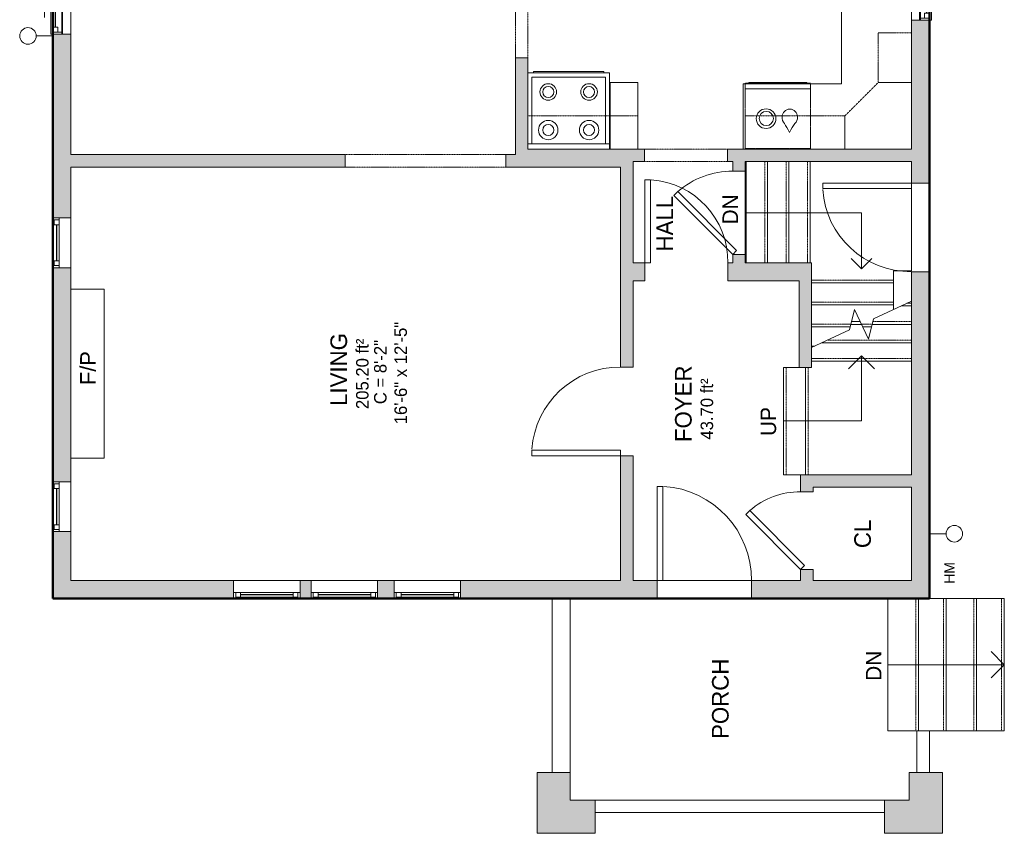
# Model space of a CAD drawing. Header units: inches. Extents: x -251 to 185, y -137 to 466.
# Tile 1 of 2: x -251 to 105, y -137 to 157. Entities that reach past the tile are written whole.
import ezdxf

# ---------------------------------------------------------------- set-up
doc = ezdxf.new("R2010")
doc.units = ezdxf.units.IN
doc.header["$MEASUREMENT"] = 0
doc.linetypes.add('Dash', pattern=[0.23622, 0.11811, -0.11811])
doc.linetypes.add('Overhead', pattern=[0.15625, 0.09375, -0.0625])
for name, color, linetype, lineweight in [('A-ANNO-NOTE', 131, 'Continuous', 9), ('A-AREA', 32, 'Continuous', 9), ('A-AREA-IDEN', 2, 'Continuous', 9), ('A-DETL', 90, 'Continuous', 9), ('A-DETL-GENF', 92, 'Continuous', 9), ('A-DETL-MEDM', 33, 'Continuous', 9), ('A-DOOR', 31, 'Continuous', 9), ('A-FLOR', 192, 'Continuous', 9), ('A-GENM', 13, 'Continuous', 9), ('A-GLAZ', 151, 'Continuous', 9), ('A-LEDGES', 90, 'Continuous', 9), ('A-WALL', 90, 'Continuous', 9), ('A-WALL-PATT', 111, 'Continuous', 9), ('G-ANNO-TEXT', 231, 'Continuous', 9), ('M-EQPM', 50, 'Continuous', 9), ('P-SANR-FIXT', 6, 'Continuous', 9), ('P-SANR-FIXT-HDLN', 131, 'Dash', 9), ('Q-CASE', 31, 'Continuous', 9), ('Q-SPCQ', 91, 'Continuous', 9), ('S-STRS', 90, 'Continuous', 9), ('S-STRS-ANNO', 90, 'Continuous', 9), ('S-STRS-IDEN', 31, 'Continuous', 9), ('S-STRS-MBND', 31, 'Continuous', 9)]:
    doc.layers.add(name, color=color, linetype=linetype, lineweight=lineweight)
doc.styles.add('Arial', font='arial.ttf', dxfattribs={"height": 5.625})
doc.styles.add('Inter', font='txt', dxfattribs={"height": 5.625})
doc.styles.add('Inter_1', font='txt', dxfattribs={"height": 3.75})
doc.styles.add('Inter_2', font='txt', dxfattribs={"height": 4.5})
doc.styles.add('Inter_B', font='txt', dxfattribs={"height": 6})

# ---------------------------------------------------------------- blocks, each defined once
blk = doc.blocks.new('Planitar - Single Door_Flush Panel - 2_-10_ x 6_-8_-3078108-102 - Main Floor')
at = {"layer": 'A-DOOR', "lineweight": 18}
for p, q in [((15, -3.25), (15, -37.27)), ((17.01, -3.25), (15, -3.25)), ((17.01, -3.25), (17.01, -37.27)), ((17.01, -37.27), (15, -37.27))]:
    blk.add_line(p, q, dxfattribs=at)
at = {"layer": 'A-DOOR'}
blk.add_arc((16.78, -3.55), 33.79, 179.4911, 266.2584, dxfattribs=at)
blk = doc.blocks.new('Planitar - Single Door_Flush Panel - 2_-4_ x 6_-8_ _45-3078109-102 - Main Floor')
at = {"layer": 'A-DOOR', "lineweight": 18}
for p, q in [((12.58, -0.83), (-7.22, -20.63)), ((14, -2.25), (-5.8, -22.05)), ((14, -2.25), (12.58, -0.83)), ((-5.8, -22.05), (-7.22, -20.63))]:
    blk.add_line(p, q, dxfattribs=at)
at = {"layer": 'A-DOOR'}
blk.add_arc((13.46, -2.55), 27.46, 179.3828, 221.1649, dxfattribs=at)
blk = doc.blocks.new('Planitar - Single Door_Flush Panel - 2_-8_ x 6_-8_-3078092-102 - Main Floor')
at = {"layer": 'A-DOOR', "lineweight": 18}
for p, q in [((14, -2.25), (14, -34.26)), ((16, -2.25), (14, -2.25)), ((16, -2.25), (16, -34.26)), ((16, -34.26), (14, -34.26))]:
    blk.add_line(p, q, dxfattribs=at)
at = {"layer": 'A-DOOR'}
blk.add_arc((15.77, -2.55), 31.78, 179.459, 266.1397, dxfattribs=at)
blk = doc.blocks.new('Planitar - Single Door_Flush Panel - 2_-6_ x 6_-8_-3078115-102 - Main Floor')
at = {"layer": 'A-DOOR', "lineweight": 18}
for p, q in [((12.99, -3.25), (12.99, -33.25)), ((15, -3.25), (12.99, -3.25)), ((15, -3.25), (15, -33.25)), ((15, -33.25), (12.99, -33.25))]:
    blk.add_line(p, q, dxfattribs=at)
at = {"layer": 'A-DOOR'}
blk.add_arc((14.77, -3.55), 29.77, 179.4225, 266.009, dxfattribs=at)
blk = doc.blocks.new('Planitar - Single Door_Flush Panel - 2_-6_ x 6_-8_ _45-3110133-102 - Main Floor')
at = {"layer": 'A-DOOR', "lineweight": 18}
for p, q in [((13.58, -0.83), (-7.63, -22.04)), ((15, -2.25), (-6.21, -23.46)), ((15, -2.25), (13.58, -0.83)), ((-6.21, -23.46), (-7.63, -22.04))]:
    blk.add_line(p, q, dxfattribs=at)
at = {"layer": 'A-DOOR'}
blk.add_arc((14.46, -2.55), 29.46, 179.4247, 221.4255, dxfattribs=at)
blk = doc.blocks.new('Planitar - Opening - 4_-10_ x 6_-8-3079412-102 - Main Floor')
at = {"layer": 'A-DETL-GENF', "linetype": 'Overhead'}
for p, q in [((28.68, 2.25), (-29.32, 2.25)), ((-29.32, -2.25), (28.68, -2.25))]:
    blk.add_line(p, q, dxfattribs=at)
at = {"layer": 'A-DETL-MEDM'}
for p, q in [((-29.32, 2.25), (-29.32, -2.25)), ((28.68, -2.25), (28.68, 2.25))]:
    blk.add_line(p, q, dxfattribs=at)
blk = doc.blocks.new('Planitar - Opening - 2_-6_ x 6_-8_-3079390-102 - Main Floor')
at = {"layer": 'A-DETL-GENF', "linetype": 'Overhead'}
for p, q in [((14.68, 2.25), (-15.32, 2.25)), ((-15.32, -2.25), (14.68, -2.25))]:
    blk.add_line(p, q, dxfattribs=at)
at = {"layer": 'A-DETL-MEDM'}
for p, q in [((-15.32, 2.25), (-15.32, -2.25)), ((14.68, -2.25), (14.68, 2.25))]:
    blk.add_line(p, q, dxfattribs=at)
blk = doc.blocks.new('Planitar-Sliding-Double - 60_ x 48_-3165632-102 - Main Floor')
at = {"layer": 'A-GLAZ'}
for p, q in [((-20, 3.1), (-20, 3.85)), ((-20, 3.85), (20, 3.85)), ((20, 3.1), (20, 3.85)), ((-20, -0.15), (-20, 3.1)), ((20, -0.15), (20, 3.1)), ((20, -0.15), (-20, -0.15)), ((-20, -0.15), (-20, -3.4)), ((20, -0.15), (-20, -0.15)), ((-20, -3.4), (20, -3.4)), ((20, -3.4), (20, -0.15))]:
    blk.add_line(p, q, dxfattribs=at)
blk = doc.blocks.new('Plan-Double-Sliding - Plan-Double-Sliding-3099763-102 - Main Floor')
at = {"layer": 'A-GLAZ'}
for p, q in [((-6, 3.34375), (-8, 4.34375)), ((6, 3.34375), (8, 4.34375)), ((20, 0.34375), (-20, 0.34375)), ((-17.5, 0.34375), (-0.875, 0.34375)), ((-6, 3.34375), (-14, 3.34375)), ((-6, 3.34375), (-8, 2.34375)), ((0.875, 0.34375), (19.25, 0.34375)), ((6, 3.34375), (8, 2.34375)), ((6, 3.34375), (14, 3.34375)), ((-19.25, -3.15625), (-0.875, -3.15625)), ((0.875, -3.15625), (17.5, -3.15625)), ((-20, -6.15625), (20, -6.15625))]:
    blk.add_line(p, q, dxfattribs=at)
at = {"layer": 'A-GLAZ', "lineweight": 18}
for p, q in [((-20, 0.34375), (-20, -6.15625)), ((-20, 0.34375), (-17.5, 0.34375)), ((-19.25, 0.34375), (-19.25, -3.15625)), ((-17.5, 0.34375), (-17.5, -1.40625)), ((-0.875, -3.15625), (-0.875, 0.34375)), ((-0.875, 0.34375), (0.875, 0.34375)), ((0.875, 0.34375), (0.875, -3.15625)), ((19.25, 0.34375), (20, 0.34375)), ((19.25, 0.34375), (19.25, -3.15625)), ((20, -6.15625), (20, 0.34375)), ((-20, -3.15625), (-19.25, -3.15625)), ((-17.5, -1.40625), (-19.25, -1.40625)), ((0.875, -1.40625), (-0.875, -1.40625)), ((-0.875, -3.15625), (0.875, -3.15625)), ((17.5, -1.40625), (17.5, -3.15625)), ((19.25, -1.40625), (17.5, -1.40625)), ((17.5, -3.15625), (20, -3.15625))]:
    blk.add_line(p, q, dxfattribs=at)
at = {"layer": 'A-GLAZ', "lineweight": 25}
for p, q in [((-17.5, -0.53125), (-0.875, -0.53125)), ((0.875, -2.28125), (17.5, -2.28125))]:
    blk.add_line(p, q, dxfattribs=at)
blk = doc.blocks.new('Planitar-Fixed - 24_ x 48_-3099856-102 - Main Floor')
at = {"layer": 'A-GLAZ', "lineweight": 18}
for p, q in [((-9, 3.76), (-8.25, 3.76)), ((-8.25, 3.76), (-8.25, 1.53)), ((8.25, 3.76), (8.25, 1.53)), ((8.96, 3.76), (8.25, 3.76)), ((-8.25, 3.26), (-6.52, 3.26)), ((-8.25, 1.53), (-6.52, 1.53)), ((-6.52, 3.26), (-6.52, 1.53)), ((6.52, 3.26), (6.52, 1.53)), ((8.25, 3.26), (6.52, 3.26)), ((6.52, 1.53), (8.25, 1.53)), ((-9, -2.74), (-7.74, -2.74)), ((9, -2.74), (7.74, -2.74))]:
    blk.add_line(p, q, dxfattribs=at)
at = {"layer": 'A-GLAZ'}
for p, q in [((-9, 3.76), (9, 3.76)), ((-9, 3.76), (-9, 1.53)), ((9, 1.53), (9, 3.76)), ((9, 1.53), (-9, 1.53)), ((-9, 1.53), (-9, -2.74)), ((9, 1.53), (-9, 1.53)), ((-9, 1.53), (9, 1.53)), ((-9, 1.53), (-9, -2.74)), ((9, -2.74), (9, 1.53)), ((9, -2.74), (9, 1.53)), ((-9, -2.74), (9, -2.74)), ((9, -2.74), (-9, -2.74))]:
    blk.add_line(p, q, dxfattribs=at)
at = {"layer": 'A-GLAZ', "lineweight": 25}
blk.add_line((-6.52, 2.4), (6.52, 2.4), dxfattribs=at)
blk = doc.blocks.new('Planitar-Fixed - 24_ x 48_-3100096-102 - Main Floor')
at = {"layer": 'A-GLAZ', "lineweight": 18}
for p, q in [((-12, 3.76), (-11.25, 3.76)), ((-11.25, 3.76), (-12, 3.76)), ((-11.25, 3.76), (-11.25, 1.53)), ((-11.25, 1.53), (-11.25, 3.76)), ((11.25, 3.76), (11.25, 1.53)), ((11.96, 3.76), (11.25, 3.76)), ((12, 3.76), (11.25, 3.76)), ((11.25, 3.76), (11.25, 1.53)), ((-11.25, 3.26), (-9.52, 3.26)), ((-9.52, 3.26), (-11.25, 3.26)), ((-11.25, 3.26), (-11.25, 1.53)), ((-11.25, 1.53), (-9.52, 1.53)), ((-9.52, 3.26), (-9.52, 1.53)), ((-9.52, 1.53), (-9.52, 3.26)), ((9.52, 3.26), (9.52, 1.53)), ((11.25, 3.26), (9.52, 3.26)), ((11.25, 3.26), (9.52, 3.26)), ((9.52, 3.26), (9.52, 1.53)), ((9.52, 1.53), (11.25, 1.53)), ((11.25, 1.53), (11.25, 3.26)), ((-12, -2.74), (-10.74, -2.74)), ((12, -2.74), (10.74, -2.74))]:
    blk.add_line(p, q, dxfattribs=at)
at = {"layer": 'A-GLAZ'}
for p, q in [((-11.25, 3.76), (11.25, 3.76)), ((12, 1.53), (-12, 1.53)), ((-12, 1.53), (-12, -2.74)), ((-9.52, 3.26), (9.52, 3.26)), ((12, -2.74), (12, 1.53)), ((-12, -2.74), (12, -2.74))]:
    blk.add_line(p, q, dxfattribs=at)
at = {"layer": 'A-GLAZ', "lineweight": 25}
blk.add_line((-9.52, 2.4), (9.52, 2.4), dxfattribs=at)
blk = doc.blocks.new('Planitar - Single Door_Flush Panel - 2_-8_ x 6_-8_-3100393-102 - Main Floor')
at = {"layer": 'A-DOOR', "lineweight": 18}
for p, q in [((14, 3.25), (14, 35.26)), ((16, 35.26), (14, 35.26)), ((16, 3.25), (16, 35.26)), ((16, 3.25), (14, 3.25))]:
    blk.add_line(p, q, dxfattribs=at)
at = {"layer": 'A-DOOR'}
blk.add_arc((15.77, 3.55), 31.78, 93.8603, 180.541, dxfattribs=at)
blk = doc.blocks.new('Planitar-Sliding-Double - 60_ x 48_-3165640-102 - Main Floor')
at = {"layer": 'A-GLAZ'}
for p, q in [((20, 3.4), (-20, 3.4)), ((-20, 3.4), (-20, 0.15)), ((-20, -3.1), (-20, 0.15)), ((-20, 0.15), (20, 0.15)), ((-20, 0.15), (20, 0.15)), ((20, 0.15), (20, 3.4)), ((20, -3.1), (20, 0.15)), ((-20, -3.85), (-20, -3.1)), ((20, -3.85), (20, -3.1)), ((20, -3.85), (-20, -3.85))]:
    blk.add_line(p, q, dxfattribs=at)
blk = doc.blocks.new('Plan-Double-Sliding - Plan-Double-Sliding-3100799-102 - Main Floor')
at = {"layer": 'A-GLAZ'}
for p, q in [((-20, 6.15625), (20, 6.15625)), ((-19.25, 3.15625), (-0.875, 3.15625)), ((0.875, 3.15625), (17.5, 3.15625)), ((20, -0.34375), (-20, -0.34375)), ((-17.5, -0.34375), (-0.875, -0.34375)), ((-6, -3.34375), (-14, -3.34375)), ((-6, -3.34375), (-8, -2.34375)), ((-6, -3.34375), (-8, -4.34375)), ((0.875, -0.34375), (19.25, -0.34375)), ((6, -3.34375), (8, -2.34375)), ((6, -3.34375), (8, -4.34375)), ((6, -3.34375), (14, -3.34375))]:
    blk.add_line(p, q, dxfattribs=at)
at = {"layer": 'A-GLAZ', "lineweight": 18}
for p, q in [((-20, -0.34375), (-20, 6.15625)), ((20, 6.15625), (20, -0.34375)), ((-20, 3.15625), (-19.25, 3.15625)), ((-19.25, -0.34375), (-19.25, 3.15625)), ((-17.5, 1.40625), (-19.25, 1.40625)), ((-17.5, -0.34375), (-17.5, 1.40625)), ((-0.875, 3.15625), (0.875, 3.15625)), ((-0.875, 3.15625), (-0.875, -0.34375)), ((0.875, 1.40625), (-0.875, 1.40625)), ((0.875, -0.34375), (0.875, 3.15625)), ((17.5, 3.15625), (20, 3.15625)), ((17.5, 1.40625), (17.5, 3.15625)), ((19.25, 1.40625), (17.5, 1.40625)), ((19.25, -0.34375), (19.25, 3.15625)), ((-20, -0.34375), (-17.5, -0.34375)), ((-0.875, -0.34375), (0.875, -0.34375)), ((19.25, -0.34375), (20, -0.34375))]:
    blk.add_line(p, q, dxfattribs=at)
at = {"layer": 'A-GLAZ', "lineweight": 25}
for p, q in [((-17.5, 0.53125), (-0.875, 0.53125)), ((0.875, 2.28125), (17.5, 2.28125))]:
    blk.add_line(p, q, dxfattribs=at)
blk = doc.blocks.new('Kitchen-Dishwasher_Under - 600mm-3153746-102 - Main Floor')
at = {"layer": 'P-SANR-FIXT'}
for p, q in [((-11.81, 25.56), (11.81, 25.56)), ((-10.49, 27.81), (10.51, 27.81)), ((-10.49, 27.56), (-10.49, 27.81)), ((10.51, 27.56), (-10.49, 27.56)), ((10.51, 27.81), (10.51, 27.56))]:
    blk.add_line(p, q, dxfattribs=at)
for centre, radius in [((-4.25, 14.75), 3.54), ((-4.2, 14.8), 2.56)]:
    blk.add_circle(centre, radius, dxfattribs=at)
blk.add_arc((4.3, 15.43), 2.76, 0, 180, dxfattribs=at)
for points in [[(1.54, 15.43), (1.27, 13.46), (3.09, 12.65), (4.2, 9.77)], [(7.06, 15.43), (7.28, 13.43), (5.41, 12.66), (4.2, 9.77)]]:
    blk.add_open_spline(points, degree=3, dxfattribs=at)
at = {"layer": 'P-SANR-FIXT-HDLN'}
for p, q in [((11.81, 27.56), (-11.81, 27.56)), ((-11.81, 27.56), (-11.81, 3.94)), ((11.81, 27.56), (-11.81, 27.56)), ((-11.81, 27.56), (-11.81, 3.94)), ((11.81, 3.94), (11.81, 27.56)), ((11.81, 3.94), (11.81, 27.56)), ((-11.81, 3.94), (11.81, 3.94)), ((-11.81, 3.94), (11.81, 3.94))]:
    blk.add_line(p, q, dxfattribs=at)
blk = doc.blocks.new('Countertop- Rectangle shape base - 1525 x 762mm-3154173-102 - Main Floor')
at = {"layer": 'A-GENM'}
for p, q in [((35, 27), (25, 27)), ((25, 27), (25, 3)), ((35, 3), (35, 27))]:
    blk.add_line(p, q, dxfattribs=at)
blk = doc.blocks.new('Stove - Stove-2603283-102 - Main Floor')
at = {"layer": 'Q-SPCQ'}
for p, q in [((-14.75, 0), (-14.75, -1.875)), ((-14.75, -1.875), (-14.75, -27.5)), ((-14.75, -1.875), (14.75, -1.875)), ((13.25, -1.875), (-13.25, -1.875)), ((-13.25, -1.875), (-13.25, -26)), ((-13.25, -1.875), (-13.25, -26)), ((13.25, -26), (13.25, -1.875)), ((13.25, -26), (13.25, -1.875)), ((-14.75, -27.5), (14.75, -27.5)), ((-13.25, -26), (13.25, -26)), ((-13.25, -26), (13.25, -26)), ((-12.75, -27.5), (-12.75, -28)), ((-10.5, -28), (-12.75, -28)), ((10.5, -28), (-10.5, -28)), ((12.75, -28), (10.5, -28)), ((12.75, -28), (12.75, -27.5))]:
    blk.add_line(p, q, dxfattribs=at)
for centre, radius in [((-7.375, -6.875), 3.5), ((7.375, -6.875), 3.5), ((-7.375, -6.875), 2), ((7.375, -6.875), 2), ((-7.375, -20.625), 3), ((7.375, -20.625), 3), ((-7.375, -20.625), 2), ((7.375, -20.625), 2)]:
    blk.add_circle(centre, radius, dxfattribs=at)
blk = doc.blocks.new('Upper Cabinet-Corner Unit-Wall - 12_ Depth-3154930-102 - Main Floor')
at = {"layer": 'Q-CASE', "linetype": 'Overhead'}
for p, q in [((-1.83, 27.25), (10.17, 27.25)), ((-1.83, 3.25), (-1.83, 27.25)), ((10.17, 27.25), (22.17, 15.25)), ((22.17, 15.25), (22.17, 3.25)), ((22.17, 3.25), (-1.83, 3.25))]:
    blk.add_line(p, q, dxfattribs=at)
blk = doc.blocks.new('Upper Cabinet-Single Door-Wall - 9_-3155271-102 - Main Floor')
at = {"layer": 'Q-CASE', "linetype": 'Overhead'}
for p, q in [((-7.83, 3.25), (-7.83, 15.25)), ((-7.83, 15.25), (10.17, 15.25)), ((10.17, 15.25), (10.17, 3.25)), ((10.17, 3.25), (-7.83, 3.25))]:
    blk.add_line(p, q, dxfattribs=at)
blk = doc.blocks.new('Upper Cabinet-Single Door-Wall - 9_-3155362-102 - Main Floor')
at = {"layer": 'Q-CASE', "linetype": 'Overhead'}
for p, q in [((-25.83, 2.25), (-25.83, 14.25)), ((-25.83, 14.25), (10.17, 14.25)), ((10.17, 14.25), (10.17, 2.25)), ((10.17, 2.25), (-25.83, 2.25))]:
    blk.add_line(p, q, dxfattribs=at)
blk = doc.blocks.new('Upper Cabinet-Single Door-Wall - 9_-3155790-102 - Main Floor')
at = {"layer": 'Q-CASE', "linetype": 'Overhead'}
for p, q in [((-29.58, 3.25), (-29.58, 15.25)), ((-29.58, 15.25), (10.17, 15.25)), ((10.17, 15.25), (10.17, 3.25)), ((10.17, 3.25), (-29.58, 3.25))]:
    blk.add_line(p, q, dxfattribs=at)
blk = doc.blocks.new('Hydro Meter - Family3-3388978-102 - Main Floor')
at = {"layer": 'M-EQPM'}
blk.add_line((0, 0), (0, 6), dxfattribs=at)
blk.add_circle((0, 9), 3, dxfattribs=at)
blk = doc.blocks.new('Gas Meter - Family3-3388980-102 - Main Floor')
at = {"layer": 'M-EQPM'}
blk.add_line((0, 0), (0, 6), dxfattribs=at)
blk.add_circle((0, 9), 3, dxfattribs=at)

msp = doc.modelspace()

# ---------------------------------------------------------------- hatches: boundary and pattern name
at = {"layer": 'A-WALL-PATT'}
h = msp.add_hatch(color=9, dxfattribs=at)
h.paths.add_polyline_path([(-238.55, -52.25), (-232.05, -52.25), (-232.05, -28.07), (-238.55, -28.07), (-238.55, -39.39)], flags=0)
h.paths.add_polyline_path([(-238.55, -10.07), (-232.05, -10.07), (-232.05, 67.22), (-238.55, 67.22)], flags=0)
h.paths.add_polyline_path([(-232.81, 85.22), (-232.05, 85.22), (-232.05, 151.56), (-238.55, 151.56), (-238.55, 85.22), (-236.31, 85.22)], flags=0)
h.paths.add_polyline_path([(-235.3, 191.56), (-232.05, 191.56), (-232.05, 251.5), (-238.55, 251.5), (-238.55, 191.56), (-236.27, 191.56)], flags=0)
h = msp.add_hatch(color=9, dxfattribs=at)
h.paths.add_polyline_path([(-67.05, 103.56), (-67.05, 143.06), (-71.55, 143.06), (-71.55, 103.56)], flags=0)
h.paths.add_polyline_path([(-67.05, 173.06), (-67.05, 241), (-71.55, 241), (-71.55, 173.06)], flags=0)
h = msp.add_hatch(color=9, dxfattribs=at)
h.paths.add_polyline_path([(71.45, -52.25), (77.95, -52.25), (77.95, 65.8), (71.45, 65.8), (71.45, -45.75)], flags=0)
h.paths.add_polyline_path([(77.95, 97.81), (77.95, 156.59), (71.45, 156.59), (71.45, 97.81)], flags=0)
h = msp.add_hatch(color=9, dxfattribs=at)
h.paths.add_polyline_path([(-232.05, 103.56), (-133.05, 103.56), (-133.05, 108.06), (-232.05, 108.06)], flags=0)
h.paths.add_polyline_path([(-73.93, 103.56), (-71.55, 103.56), (-71.55, 108.06), (-75.05, 108.06), (-75.05, 103.56)], flags=0)
for points in [[(-29.05, 103.56), (-29.05, 110.06), (-67.05, 110.06), (-67.05, 103.56), (-33.55, 103.56)], [(30.95, 31.25), (35.45, 31.25), (35.45, 62.5), (30.95, 62.5), (30.95, 31.6)], [(63.58, -12), (71.45, -12), (71.45, -7.5), (35.95, -7.5), (35.95, -12), (58.33, -12)], [(13.71, -52.25), (71.45, -52.25), (71.45, -45.75), (13.71, -45.75)], [(-63.71, -137), (-51.71, -137), (-51.71, -115), (-63.71, -115)], [(70.7, -125), (82.7, -125), (82.7, -115), (70.7, -115)], [(-51.71, -137), (-42.71, -137), (-42.71, -125), (-51.71, -125)], [(61.7, -137), (82.7, -137), (82.7, -125), (61.7, -125)]]:
    msp.add_hatch(color=9, dxfattribs=at).paths.add_polyline_path(points, flags=0)
h = msp.add_hatch(color=9, dxfattribs=at)
h.paths.add_polyline_path([(63.58, 105.56), (71.45, 105.56), (71.45, 110.06), (5.08, 110.06), (5.08, 105.56), (11.45, 105.56)], flags=0)
h.paths.add_polyline_path([(-28.1, 105.56), (-24.92, 105.56), (-24.92, 110.06), (-29.05, 110.06), (-29.05, 105.56)], flags=0)
h = msp.add_hatch(color=9, dxfattribs=at)
h.paths.add_polyline_path([(-29.05, -45.75), (-29.05, -0.7), (-33.55, -0.7), (-33.55, -45.75)], flags=0)
h.paths.add_polyline_path([(-29.05, 31.31), (-29.05, 103.56), (-33.55, 103.56), (-33.55, 31.31)], flags=0)
h = msp.add_hatch(color=9, dxfattribs=at)
h.paths.add_polyline_path([(9.99, 69), (11.45, 69), (11.45, 72.06), (6.95, 72.06), (6.95, 69)], flags=0)
h.paths.add_polyline_path([(11.45, 102.06), (11.45, 105.56), (6.95, 105.56), (6.95, 102.06)], flags=0)
h = msp.add_hatch(color=9, dxfattribs=at)
h.paths.add_polyline_path([(-29.05, 62.5), (-24.8, 62.5), (-24.8, 69), (-29.05, 69)], flags=0)
h.paths.add_polyline_path([(35.45, 62.5), (35.45, 69), (5.2, 69), (5.2, 62.5), (30.95, 62.5)], flags=0)
h = msp.add_hatch(color=9, dxfattribs=at)
h.paths.add_polyline_path([(31.45, -45.75), (35.95, -45.75), (35.95, -41.69), (31.45, -41.69)], flags=0)
h.paths.add_polyline_path([(31.45, -13.69), (35.95, -13.69), (35.95, -7.5), (31.45, -7.5)], flags=0)
h = msp.add_hatch(color=9, dxfattribs=at)
h.paths.add_polyline_path([(-20.31, -52.25), (-20.31, -45.75), (-91.3, -45.75), (-91.3, -52.25), (-28.1, -52.25)], flags=0)
h.paths.add_polyline_path([(-173.3, -52.25), (-173.3, -45.75), (-232.05, -45.75), (-232.05, -52.25), (-211.45, -52.25)], flags=0)
h.paths.add_polyline_path([(-121.3, -52.25), (-115.3, -52.25), (-115.3, -45.75), (-121.3, -45.75), (-121.3, -50.02)], flags=0)
h.paths.add_polyline_path([(-149.3, -52.25), (-145.3, -52.25), (-145.3, -45.75), (-149.3, -45.75), (-149.3, -50.02)], flags=0)

# ---------------------------------------------------------------- linework, layer by layer
at = {"layer": 'A-AREA', "linetype": 'Dash'}
msp.add_line((70.7, -100), (63.02, -100), dxfattribs=at)
at = {"layer": 'A-DETL', "lineweight": 50}
for p, q in [((-238.55, 251.5), (-238.55, -52.25)), ((77.95, -52.25), (77.95, 245)), ((-238.55, -52.25), (77.95, -52.25))]:
    msp.add_line(p, q, dxfattribs=at)
at = {"layer": 'A-FLOR'}
for p, q in [((11.45, 72.06), (11.45, 102.06)), ((-220.05, 59.47), (-232.05, 59.47)), ((-220.05, -1.5), (-220.05, 59.47)), ((-232.05, -1.5), (-220.05, -1.5)), ((-20.31, -45.75), (13.71, -45.75)), ((13.71, -52.25), (-20.31, -52.25)), ((63.02, -100), (63.02, -52.25)), ((73.45, -100), (63.02, -100))]:
    msp.add_line(p, q, dxfattribs=at)
at = {"layer": 'A-GENM'}
for p, q in [((46.2, 241), (46.2, 133.63)), ((46.2, 133.63), (10.68, 133.63)), ((10.68, 133.63), (10.68, 110.06))]:
    msp.add_line(p, q, dxfattribs=at)
at = {"layer": 'A-LEDGES'}
for p, q in [((53.45, 66.86), (57.17, 70.57)), ((-220.05, 59.5), (-232.05, 59.5)), ((-232.05, 59.5), (-232.05, -1.5)), ((-220.05, -1.5), (-220.05, 59.5)), ((-232.05, -1.5), (-220.05, -1.5))]:
    msp.add_line(p, q, dxfattribs=at)
at = {"layer": 'A-WALL'}
for p, q in [((71.45, 156.59), (71.45, 110.06)), ((77.95, 97.81), (77.95, 156.59)), ((-238.55, 85.22), (-238.55, 151.56)), ((-232.05, 151.56), (-232.05, 108.06)), ((-71.55, 143.06), (-71.55, 108.06)), ((-67.05, 110.06), (-67.05, 143.06)), ((-133.05, 108.06), (-232.05, 108.06)), ((-71.55, 108.06), (-75.05, 108.06)), ((-24.92, 110.06), (-67.05, 110.06)), ((71.45, 110.06), (5.08, 110.06)), ((-232.05, 103.56), (-232.05, 85.22)), ((-232.05, 103.56), (-133.05, 103.56)), ((-75.05, 103.56), (-33.55, 103.56)), ((-33.55, 103.56), (-33.55, 31.31)), ((-29.05, 69), (-29.05, 105.56)), ((-29.05, 105.56), (-24.92, 105.56)), ((5.08, 105.56), (6.95, 105.56)), ((6.95, 105.56), (6.95, 102.06)), ((11.45, 105.56), (71.45, 105.56)), ((11.45, 102.06), (11.45, 105.56)), ((71.45, 105.56), (71.45, 97.81)), ((6.95, 102.06), (11.45, 102.06)), ((71.45, 97.81), (77.95, 97.81)), ((11.45, 72.06), (6.95, 72.06)), ((6.95, 72.06), (6.95, 69)), ((11.45, 69), (11.45, 72.06)), ((-24.8, 69), (-29.05, 69)), ((-24.8, 62.5), (-24.8, 69)), ((6.95, 69), (5.2, 69)), ((5.2, 69), (5.2, 62.5)), ((35.45, 69), (11.45, 69)), ((35.45, 31.25), (35.45, 69)), ((-238.55, -10.07), (-238.55, 67.22)), ((-232.05, 67.22), (-232.05, -10.07)), ((71.45, 65.8), (71.45, 55.18)), ((77.95, 65.8), (71.45, 65.8)), ((77.95, -52.25), (77.95, 65.8)), ((-29.05, 31.31), (-29.05, 62.5)), ((-29.05, 62.5), (-24.8, 62.5)), ((5.2, 62.5), (30.95, 62.5)), ((30.95, 62.5), (30.95, 31.25)), ((71.45, 53.46), (71.45, -7.5)), ((-33.55, 31.31), (-29.05, 31.31)), ((30.95, 31.25), (35.45, 31.25)), ((-33.55, -0.7), (-33.55, -45.75)), ((-29.05, -0.7), (-33.55, -0.7)), ((-29.05, -45.75), (-29.05, -0.7)), ((31.45, -7.5), (31.45, -13.69)), ((71.45, -7.5), (31.45, -7.5)), ((31.45, -13.69), (35.95, -13.69)), ((35.95, -13.69), (35.95, -12)), ((35.95, -12), (71.45, -12)), ((71.45, -12), (71.45, -45.75)), ((-238.55, -52.25), (-238.55, -28.07)), ((-232.05, -28.07), (-232.05, -45.75)), ((35.95, -41.69), (31.45, -41.69)), ((31.45, -41.69), (31.45, -45.75)), ((35.95, -45.75), (35.95, -41.69)), ((-173.3, -45.75), (-232.05, -45.75)), ((-145.3, -45.75), (-149.3, -45.75)), ((-115.3, -45.75), (-121.3, -45.75)), ((-33.55, -45.75), (-91.3, -45.75)), ((-20.31, -45.75), (-29.05, -45.75)), ((-20.31, -52.25), (-20.31, -45.75)), ((31.45, -45.75), (13.71, -45.75)), ((13.71, -45.75), (13.71, -52.25)), ((71.45, -45.75), (35.95, -45.75)), ((-238.55, -52.25), (-173.3, -52.25)), ((-173.3, -52.25), (-173.3, -50.02)), ((-149.3, -50.02), (-149.3, -52.25)), ((-149.3, -52.25), (-145.3, -52.25)), ((-145.3, -52.25), (-145.3, -50.02)), ((-121.3, -50.02), (-121.3, -52.25)), ((-121.3, -52.25), (-115.3, -52.25)), ((-115.3, -52.25), (-115.3, -50.02)), ((-91.3, -50.02), (-91.3, -52.25)), ((-91.3, -52.25), (-20.31, -52.25)), ((-58.21, -115), (-58.21, -52.25)), ((-51.71, -52.25), (-51.71, -125)), ((13.71, -52.25), (77.95, -52.25)), ((73.45, -115), (73.45, -100)), ((73.45, -100), (77.95, -100)), ((77.95, -100), (77.95, -115)), ((-51.71, -115), (-63.71, -115)), ((-63.71, -115), (-63.71, -137)), ((82.7, -115), (70.7, -115)), ((70.7, -115), (70.7, -125)), ((82.7, -137), (82.7, -115)), ((-51.71, -125), (70.7, -125)), ((-42.71, -137), (-42.71, -125)), ((61.7, -125), (61.7, -137)), ((61.7, -129.5), (-42.71, -129.5)), ((-63.71, -137), (-42.71, -137)), ((61.7, -137), (82.7, -137))]:
    msp.add_line(p, q, dxfattribs=at)
at = {"layer": 'S-STRS'}
for p, q in [((11.76, 69), (11.76, 105.56)), ((19.47, 69), (19.47, 105.56)), ((27.18, 69), (27.18, 105.56)), ((34.89, 69), (34.89, 105.56)), ((71.45, 66.07), (71.45, 97.81)), ((11.76, 87.06), (53.45, 87.06)), ((53.45, 66.86), (53.45, 87.06)), ((49.74, 70.57), (53.45, 66.86)), ((57.17, 70.57), (53.45, 66.86)), ((64.95, 66.07), (71.45, 66.07)), ((64.95, 61.77), (64.95, 66.07)), ((35.45, 61.77), (64.95, 61.77)), ((64.95, 53.82), (64.95, 61.77)), ((35.45, 53.82), (64.95, 53.82)), ((64.95, 52.15), (64.95, 53.82)), ((67.76, 53.46), (71.45, 53.46)), ((71.45, 53.46), (71.45, 55.18)), ((49.66, 46.78), (53.45, 46.78)), ((57.25, 46.78), (71.45, 46.78)), ((35.45, 45.87), (49.43, 45.87)), ((53.88, 45.87), (57.03, 45.87)), ((39.14, 40.11), (71.45, 40.11)), ((35.45, 33.44), (71.45, 33.44)), ((25.24, 31.25), (25.24, -7.5)), ((25.24, 31.25), (30.95, 31.25)), ((33.24, 31.25), (33.24, -7.5)), ((25.24, -7.5), (31.45, -7.5)), ((63.02, -100), (63.02, -52.25)), ((74.02, -100), (74.02, -52.25)), ((84.02, -52.25), (77.95, -52.25)), ((95.02, -52.25), (84.02, -52.25)), ((84.02, -100), (84.02, -52.25)), ((105.02, -52.25), (95.02, -52.25)), ((95.02, -100), (95.02, -52.25)), ((105.02, -100), (105.02, -52.25)), ((84.02, -100), (77.95, -100)), ((95.02, -100), (84.02, -100)), ((105.02, -100), (95.02, -100))]:
    msp.add_line(p, q, dxfattribs=at)
at = {"layer": 'S-STRS', "linetype": 'Overhead'}
for p, q in [((18.49, 69), (18.49, 105.56)), ((26.2, 69), (26.2, 105.56)), ((33.91, 69), (33.91, 105.56)), ((35.45, 62.76), (64.95, 62.76)), ((35.45, 54.81), (64.95, 54.81)), ((69.87, 54.44), (71.45, 54.44)), ((35.45, 46.85), (49.67, 46.85)), ((49.9, 47.77), (52.99, 47.77)), ((53.42, 46.85), (57.27, 46.85)), ((57.49, 47.77), (71.45, 47.77)), ((41.25, 41.1), (71.45, 41.1)), ((35.45, 38.9), (36.55, 38.9)), ((35.45, 34.42), (71.45, 34.42)), ((26.22, 31.25), (26.22, -7.5)), ((34.22, 31.25), (34.22, -7.5)), ((73.04, -100), (73.04, -52.25)), ((83.04, -100), (83.04, -52.25)), ((94.04, -100), (94.04, -52.25)), ((104.04, -100), (104.04, -52.25))]:
    msp.add_line(p, q, dxfattribs=at)
at = {"layer": 'S-STRS-ANNO'}
for p, q in [((53.45, 35.45), (48.73, 30.72)), ((53.45, 33.44), (53.45, 35.45)), ((53.45, 35.45), (58.18, 30.72)), ((53.45, 11.88), (53.45, 33.44)), ((25.24, 11.88), (33.24, 11.88)), ((33.24, 11.88), (53.45, 11.88)), ((105.02, -76.13), (100.3, -71.4)), ((74.02, -76.13), (63.02, -76.13)), ((84.02, -76.13), (74.02, -76.13)), ((95.02, -76.13), (84.02, -76.13)), ((105.02, -76.13), (95.02, -76.13)), ((105.02, -76.13), (100.3, -80.85))]:
    msp.add_line(p, q, dxfattribs=at)
at = {"layer": 'S-STRS-MBND'}
for p, q in [((71.45, 55.18), (57.73, 48.78)), ((50.96, 52.14), (49.17, 44.79)), ((55.95, 41.43), (50.96, 52.14)), ((57.73, 48.78), (55.95, 41.43)), ((49.17, 44.79), (35.45, 38.39))]:
    msp.add_line(p, q, dxfattribs=at)

# ---------------------------------------------------------------- block references
at = {"layer": 'A-DOOR'}
for name, p, rotation in [('Planitar - Opening - 2_-6_ x 6_-8_-3079390-102 - Main Floor', (-69.3, 157.73), 269.9999999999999), ('Planitar - Single Door_Flush Panel - 2_-6_ x 6_-8_ _45-3110133-102 - Main Floor', (9.2, 87.06), 269.9999999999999), ('Planitar - Single Door_Flush Panel - 2_-6_ x 6_-8_-3078115-102 - Main Floor', (-9.8, 65.75), 180), ('Planitar - Single Door_Flush Panel - 2_-8_ x 6_-8_-3100393-102 - Main Floor', (74.7, 81.81), 89.99999999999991), ('Planitar - Single Door_Flush Panel - 2_-8_ x 6_-8_-3078092-102 - Main Floor', (-31.3, 15.31), 269.9999999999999), ('Planitar - Single Door_Flush Panel - 2_-10_ x 6_-8_-3078108-102 - Main Floor', (-3.3, -49), 180), ('Planitar - Single Door_Flush Panel - 2_-4_ x 6_-8_ _45-3078109-102 - Main Floor', (33.7, -27.69), 269.9999999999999)]:
    msp.add_blockref(name, p, dxfattribs=dict(at, rotation=rotation))
for name, p in [('Planitar - Opening - 4_-10_ x 6_-8-3079412-102 - Main Floor', (-103.72, 105.81)), ('Planitar - Opening - 2_-6_ x 6_-8_-3079390-102 - Main Floor', (-9.6, 107.81))]:
    msp.add_blockref(name, p, dxfattribs=at)
at = {"layer": 'A-GENM'}
msp.add_blockref('Countertop- Rectangle shape base - 1525 x 762mm-3154173-102 - Main Floor', (-62.26, 107.06), dxfattribs=at)
at = {"layer": 'A-GLAZ'}
for name, p, rotation in [('Planitar-Sliding-Double - 60_ x 48_-3165640-102 - Main Floor', (74.85, 176.59), 89.99999999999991), ('Plan-Double-Sliding - Plan-Double-Sliding-3100799-102 - Main Floor', (77.61, 176.59), 89.99999999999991), ('Plan-Double-Sliding - Plan-Double-Sliding-3099763-102 - Main Floor', (-238.2, 171.56), 89.99999999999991), ('Planitar-Sliding-Double - 60_ x 48_-3165632-102 - Main Floor', (-235.45, 171.56), 89.99999999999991), ('Planitar-Fixed - 24_ x 48_-3099856-102 - Main Floor', (-234.79, 76.22), 89.99999999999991), ('Planitar-Fixed - 24_ x 48_-3099856-102 - Main Floor', (-234.79, -19.07), 89.99999999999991), ('Planitar-Fixed - 24_ x 48_-3100096-102 - Main Floor', (-161.3, -48.49), 180), ('Planitar-Fixed - 24_ x 48_-3100096-102 - Main Floor', (-133.3, -48.49), 180), ('Planitar-Fixed - 24_ x 48_-3100096-102 - Main Floor', (-103.3, -48.49), 180)]:
    msp.add_blockref(name, p, dxfattribs=dict(at, rotation=rotation))
at = {"layer": 'M-EQPM'}
for name, p, rotation in [('Gas Meter - Family3-3388980-102 - Main Floor', (-238.55, 150.93), 89.9999999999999), ('Hydro Meter - Family3-3388978-102 - Main Floor', (77.98, -28.82), 269.9999999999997)]:
    msp.add_blockref(name, p, dxfattribs=dict(at, rotation=rotation))
at = {"layer": 'P-SANR-FIXT'}
msp.add_blockref('Kitchen-Dishwasher_Under - 600mm-3153746-102 - Main Floor', (23.26, 106.31), dxfattribs=at)
at = {"layer": 'Q-CASE', "rotation": 89.99999999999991}
for name, p in [('Upper Cabinet-Single Door-Wall - 9_-3155271-102 - Main Floor', (74.7, 141.88)), ('Upper Cabinet-Corner Unit-Wall - 12_ Depth-3154930-102 - Main Floor', (74.7, 111.88))]:
    msp.add_blockref(name, p, dxfattribs=at)
at = {"layer": 'Q-CASE'}
for name, p in [('Upper Cabinet-Single Door-Wall - 9_-3155790-102 - Main Floor', (-37.47, 106.81)), ('Upper Cabinet-Single Door-Wall - 9_-3155362-102 - Main Floor', (37.28, 107.81))]:
    msp.add_blockref(name, p, dxfattribs=at)
at = {"layer": 'Q-SPCQ', "rotation": 180}
msp.add_blockref('Stove - Stove-2603283-102 - Main Floor', (-52.3, 110.06), dxfattribs=at)

# ---------------------------------------------------------------- texts
at = {"layer": 'A-ANNO-NOTE', "insert": (83.31, -46.87), "char_height": 3.75, "width": 10.605, "attachment_point": 1, "rotation": 90, "style": 'Inter_1'}
msp.add_mtext('HM', dxfattribs=at)
at = {"layer": 'A-AREA-IDEN', "attachment_point": 1, "rotation": 90}
for s, insert, char_height, width, style in [('HALL', (-20.58, 73.09), 6, 25.452, 'Inter_B'), ('16\'-6" x 12\'-5"', (-115.21, 10.69), 4.5, 48.783, 'Inter_2'), ('205.20 ft²', (-129.07, 16.19), 4.5, 35.451, 'Inter_2'), ('LIVING', (-138.32, 17.32), 6, 32.724, 'Inter_B'), ('C = 8\'-2"', (-122.57, 17.95), 4.5, 31.209, 'Inter_2'), ('FOYER', (-13.89, 4.28), 6, 32.724, 'Inter_B'), ('43.70 ft²', (-4.64, 5.15), 4.5, 30.603, 'Inter_2'), ('CL', (50.83, -34.02), 6, 12.726, 'Inter_B'), ('PORCH', (-0.53, -102.92), 6, 34.845, 'Inter_B')]:
    msp.add_mtext(s, dxfattribs=dict(at, insert=insert, char_height=char_height, width=width, style=style))
at = {"layer": 'G-ANNO-TEXT', "color": 7, "char_height": 5.625, "attachment_point": 1, "rotation": 90}
for s, insert, width, style in [('DN', (3.23, 82.84), 14.241, 'Inter'), ('F/P', (-228.71, 24.88), 15.15, 'Arial')]:
    msp.add_mtext(s, dxfattribs=dict(at, insert=insert, width=width, style=style))
at = {"layer": 'S-STRS-IDEN', "char_height": 5.625, "attachment_point": 1, "rotation": 90, "line_spacing_factor": 0.993985, "style": 'Inter', "bg_fill": 3, "box_fill_scale": 1.25, "bg_fill_color": 256, "bg_fill_true_color": 13158600, "bg_fill_transparency": 0}
for s, insert, width in [('UP', (16.99, 6.46), 12.8597), ('DN', (55.04, -81.95), 13.6424)]:
    msp.add_mtext(s, dxfattribs=dict(at, insert=insert, width=width))

doc.saveas('drawing.dxf')
